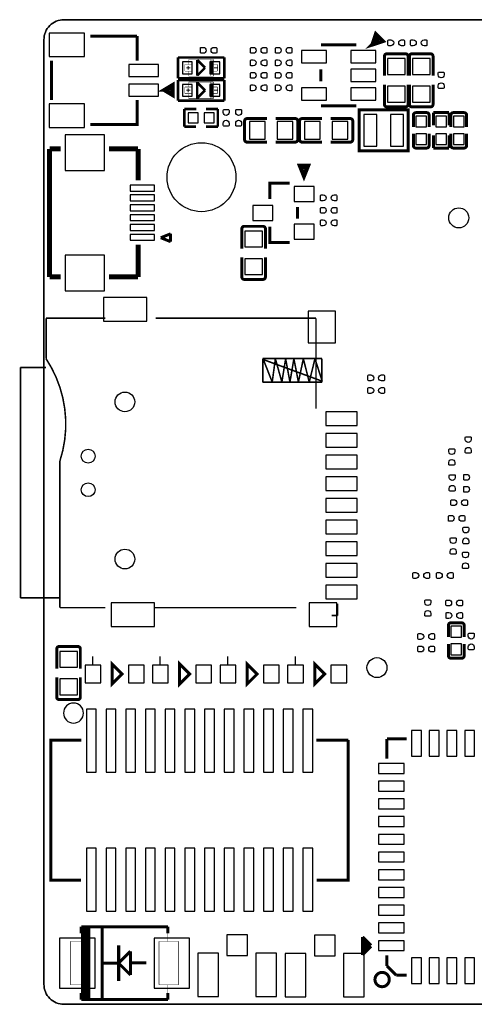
# Model space of a CAD drawing. Extents: x -25.8 to 25.4, y -24.8 to 25.2.
# Tile 1 of 5: x -25.8 to -2.8, y -24.8 to 25.2. Entities that reach past the tile are written whole.
import ezdxf

# ---------------------------------------------------------------- set-up
doc = ezdxf.new("R2010")
doc.units = 0
for name, color, linetype in [('BG_OUTLINE', 5, 'CONTINUOUS'), ('PG_SILKSCREEN_BOTTOM', 173, 'CONTINUOUS'), ('PIN_BOTTOM', 132, 'CONTINUOUS')]:
    doc.layers.add(name, color=color, linetype=linetype)

msp = doc.modelspace()

# ---------------------------------------------------------------- linework, layer by layer
at = {"layer": 'BG_OUTLINE'}
msp.add_lwpolyline([(-23.601172, 25.176734), (24.366728, 25.176734, -0.414214), (25.382728, 24.160734), (25.382728, -23.807166, -0.414214), (24.366728, -24.823166), (-23.601172, -24.823166, -0.414214), (-24.617172, -23.807166), (-24.617172, 24.160734, -0.414214), (-23.601172, 25.176734)], format="xyb", dxfattribs=at)
msp.add_lwpolyline([(-24.617172, 24.160734), (-24.617172, -23.807166, 0.414214), (-23.601172, -24.823166), (24.366728, -24.823166, 0.414214), (25.382728, -23.807166), (25.382728, 24.160734, 0.414214), (24.366728, 25.176734), (-23.601172, 25.176734, 0.414214)], format="xyb", close=True, dxfattribs=at)
at = {"layer": 'PG_SILKSCREEN_BOTTOM'}
for points, const_width in [([(-7.942326, 23.913084), (-7.766304, 24.44115), (-7.412482, 24.087328), (-7.942326, 23.913084), (-7.660386, 24.195278)], 0.20066), ([(-22.25802, 24.34844), (-19.88312, 24.34844)], 0.1524), ([(-19.88312, 24.34844), (-19.88312, 23.09876)], 0.1524), ([(-10.55116, 23.9014), (-8.75284, 23.9014)], 0.1524), ([(-6.25856, 23.44674), (-7.20344, 23.44674)], 0.14986), ([(-4.98856, 23.44674), (-5.93344, 23.44674)], 0.14986), ([(-24.23414, 21.09724), (-24.23414, 23.09876)], 0.1524), ([(-17.81302, 23.25878), (-15.46098, 23.25878)], 0.127), ([(-17.81302, 22.20722), (-17.81302, 23.25878)], 0.127), ([(-17.26184, 22.90318), (-17.26184, 23.15718)], 0.0254), ([(-17.26184, 23.15718), (-16.01216, 23.15718)], 0.0254), ([(-16.83766, 23.13432), (-16.43634, 22.733)], 0.127), ([(-16.83766, 22.33168), (-16.83766, 23.13432)], 0.127), ([(-16.14424, 23.15718), (-16.14424, 22.30882)], 0.0254), ([(-16.01216, 23.15718), (-16.14424, 23.15718)], 0.0254), ([(-16.0782, 22.3774), (-16.0782, 23.0886)], 0.127), ([(-16.01216, 22.30882), (-16.01216, 23.15718)], 0.0254), ([(-16.01216, 23.15718), (-16.01216, 22.90318)], 0.0254), ([(-15.46098, 23.25878), (-15.46098, 22.20722)], 0.127), ([(-7.33044, 23.31974), (-7.33044, 22.3266)], 0.14986), ([(-6.13156, 23.31974), (-6.13156, 22.3266)], 0.14986), ([(-6.06044, 23.31974), (-6.06044, 22.3266)], 0.14986), ([(-4.86156, 23.31974), (-4.86156, 22.3266)], 0.14986), ([(-17.4625, 22.90318), (-17.4625, 22.56282)], 0.0254), ([(-17.12214, 22.90318), (-17.4625, 22.90318)], 0.0254), ([(-17.4625, 22.56282), (-17.12214, 22.56282)], 0.0254), ([(-17.39138, 22.733), (-17.19072, 22.733)], 0.0508), ([(-17.29232, 22.63394), (-17.29232, 22.83206)], 0.0508), ([(-17.26184, 22.56282), (-17.26184, 22.30882)], 0.0254), ([(-17.12214, 22.56282), (-17.12214, 22.90318)], 0.0254), ([(-16.43634, 22.733), (-16.83766, 22.33168)], 0.127), ([(-16.15186, 22.90318), (-16.15186, 22.56282)], 0.0254), ([(-15.8115, 22.90318), (-16.15186, 22.90318)], 0.0254), ([(-16.15186, 22.56282), (-15.8115, 22.56282)], 0.0254), ([(-16.01216, 22.30882), (-16.01216, 22.56282)], 0.0254), ([(-15.97406, 22.733), (-15.77594, 22.733)], 0.0508), ([(-15.8115, 22.56282), (-15.8115, 22.90318)], 0.0254), ([(-10.55116, 22.05228), (-10.55116, 22.65172)], 0.1524), ([(-18.55978, 21.60524), (-18.0594, 21.30552), (-18.0594, 21.90496), (-18.55978, 21.60524), (-18.161, 21.60524), (-18.161, 21.50618), (-18.36166, 21.60524), (-18.161, 21.70684), (-18.161, 21.60524)], 0.1524), ([(-15.46098, 22.20722), (-17.81302, 22.20722)], 0.127), ([(-17.81302, 22.11578), (-15.46098, 22.11578)], 0.127), ([(-17.81302, 21.06422), (-17.81302, 22.11578)], 0.127), ([(-17.26184, 22.30882), (-16.01216, 22.30882)], 0.0254), ([(-17.26184, 21.76018), (-17.26184, 22.01418)], 0.0254), ([(-17.26184, 22.01418), (-16.01216, 22.01418)], 0.0254), ([(-16.83766, 21.99132), (-16.43634, 21.59)], 0.127), ([(-16.83766, 21.18868), (-16.83766, 21.99132)], 0.127), ([(-16.14424, 22.30882), (-16.01216, 22.30882)], 0.0254), ([(-16.14424, 22.01418), (-16.14424, 21.16582)], 0.0254), ([(-16.01216, 22.01418), (-16.14424, 22.01418)], 0.0254), ([(-16.0782, 21.2344), (-16.0782, 21.9456)], 0.127), ([(-16.01216, 21.16582), (-16.01216, 22.01418)], 0.0254), ([(-16.01216, 22.01418), (-16.01216, 21.76018)], 0.0254), ([(-15.46098, 22.11578), (-15.46098, 21.06422)], 0.127), ([(-17.4625, 21.76018), (-17.4625, 21.41982)], 0.0254), ([(-17.12214, 21.76018), (-17.4625, 21.76018)], 0.0254), ([(-17.39138, 21.59), (-17.19072, 21.59)], 0.0508), ([(-17.29232, 21.49094), (-17.29232, 21.68906)], 0.0508), ([(-17.12214, 21.41982), (-17.12214, 21.76018)], 0.0254), ([(-16.43634, 21.59), (-16.83766, 21.18868)], 0.127), ([(-16.15186, 21.76018), (-16.15186, 21.41982)], 0.0254), ([(-15.8115, 21.76018), (-16.15186, 21.76018)], 0.0254), ([(-15.97406, 21.59), (-15.77594, 21.59)], 0.0508), ([(-15.8115, 21.41982), (-15.8115, 21.76018)], 0.0254), ([(-7.33044, 20.87626), (-7.33044, 21.88464)], 0.14986), ([(-6.13156, 20.87626), (-6.13156, 21.88464)], 0.14986), ([(-6.06044, 20.87626), (-6.06044, 21.88464)], 0.14986), ([(-4.86156, 20.87626), (-4.86156, 21.88464)], 0.14986), ([(-19.88312, 21.09724), (-19.88312, 19.84756), (-22.25802, 19.84756)], 0.1524), ([(-15.46098, 21.06422), (-17.81302, 21.06422)], 0.127), ([(-17.4625, 21.41982), (-17.12214, 21.41982)], 0.0254), ([(-17.26184, 21.41982), (-17.26184, 21.16582)], 0.0254), ([(-17.26184, 21.16582), (-16.01216, 21.16582)], 0.0254), ([(-16.15186, 21.41982), (-15.8115, 21.41982)], 0.0254), ([(-16.14424, 21.16582), (-16.01216, 21.16582)], 0.0254), ([(-16.01216, 21.16582), (-16.01216, 21.41982)], 0.0254), ([(-17.4879, 20.6375), (-17.4879, 19.7485)], 0.127), ([(-16.88592, 20.6375), (-17.4879, 20.6375)], 0.127), ([(-15.7861, 20.6375), (-16.383, 20.6375)], 0.127), ([(-15.7861, 19.7485), (-15.7861, 20.6375)], 0.127), ([(-8.75284, 20.8026), (-10.55116, 20.8026)], 0.1524), ([(-6.6167, 20.60702), (-6.11632, 20.60702), (-6.11632, 18.50898), (-8.61568, 18.50898), (-8.61568, 20.60702), (-6.6167, 20.60702)], 0.1524), ([(-7.20344, 20.74926), (-6.25856, 20.74926)], 0.14986), ([(-5.93344, 20.74926), (-4.98856, 20.74926)], 0.14986), ([(-5.18668, 20.45716), (-5.73278, 20.45716)], 0.14986), ([(-4.84378, 20.45716), (-4.04622, 20.45716)], 0.14986), ([(-4.84378, 19.80692), (-4.84378, 20.45716)], 0.14986), ([(-4.04622, 20.45716), (-4.04622, 19.80692)], 0.14986), ([(-3.28422, 20.45716), (-3.83032, 20.45716)], 0.14986), ([(-14.42974, 20.03044), (-14.42974, 19.08556)], 0.14986), ([(-14.30274, 20.15744), (-13.29436, 20.15744)], 0.14986), ([(-11.85926, 20.15744), (-12.8524, 20.15744)], 0.14986), ([(-11.73226, 19.08556), (-11.73226, 20.03044)], 0.14986), ([(-11.63574, 20.03044), (-11.63574, 19.08556)], 0.14986), ([(-11.50874, 20.15744), (-10.50036, 20.15744)], 0.14986), ([(-9.06526, 20.15744), (-10.0584, 20.15744)], 0.14986), ([(-8.93826, 19.08556), (-8.93826, 20.03044)], 0.14986), ([(-5.85978, 20.33016), (-5.85978, 19.73326)], 0.14986), ([(-5.05968, 20.33016), (-5.05968, 19.73326)], 0.14986), ([(-3.95732, 20.33016), (-3.95732, 19.73326)], 0.14986), ([(-3.15722, 20.33016), (-3.15722, 19.73326)], 0.14986), ([(-17.4879, 19.7485), (-16.891, 19.7485)], 0.127), ([(-16.383, 19.7485), (-15.7861, 19.7485)], 0.127), ([(-14.30274, 18.95856), (-13.29436, 18.95856)], 0.14986), ([(-11.85926, 18.95856), (-12.8524, 18.95856)], 0.14986), ([(-11.50874, 18.95856), (-10.50036, 18.95856)], 0.14986), ([(-9.06526, 18.95856), (-10.0584, 18.95856)], 0.14986), ([(-5.85978, 18.78584), (-5.85978, 19.38274)], 0.14986), ([(-5.05968, 18.78584), (-5.05968, 19.38274)], 0.14986), ([(-4.84378, 19.30908), (-4.84378, 18.65884)], 0.14986), ([(-4.04622, 18.65884), (-4.04622, 19.30908)], 0.14986), ([(-3.95732, 18.78584), (-3.95732, 19.38274)], 0.14986), ([(-3.15722, 18.78584), (-3.15722, 19.38274)], 0.14986), ([(-24.33066, 18.6182), (-23.77186, 18.6182)], 0.254), ([(-24.33066, 12.11834), (-24.33066, 18.6182)], 0.254), ([(-21.3106, 18.6182), (-19.8374, 18.6182)], 0.254), ([(-19.8374, 17.018), (-19.8374, 18.6182)], 0.254), ([(-5.73278, 18.65884), (-5.18668, 18.65884)], 0.14986), ([(-4.84378, 18.65884), (-4.04622, 18.65884)], 0.14986), ([(-3.83032, 18.65884), (-3.28422, 18.65884)], 0.14986), ([(-11.41476, 17.16024), (-11.66876, 17.79524), (-11.16076, 17.79524), (-11.41476, 17.16024)], 0.1524), ([(-11.41476, 17.28724), (-11.54176, 17.66824), (-11.28776, 17.66824), (-11.41476, 17.28724)], 0.2032), ([(-13.14704, 16.06804), (-13.14704, 16.86814), (-12.14628, 16.86814)], 0.1524), ([(-11.74496, 15.66672), (-11.74496, 15.06728)], 0.1524), ([(-14.56944, 14.55674), (-14.56944, 13.54836)], 0.14986), ([(-13.49756, 14.68374), (-14.44244, 14.68374)], 0.14986), ([(-13.37056, 14.55674), (-13.37056, 13.54836)], 0.14986), ([(-12.14628, 13.86586), (-13.14704, 13.86586), (-13.14704, 14.66596)], 0.1524), ([(-18.18386, 14.30528), (-18.68424, 14.10462)], 0.14986), ([(-18.68424, 14.10462), (-18.18386, 13.90396)], 0.14986), ([(-18.18386, 14.30528), (-18.18386, 13.90396)], 0.14986), ([(-19.8374, 12.11834), (-19.8374, 13.74394)], 0.254), ([(-14.56944, 12.11326), (-14.56944, 13.1064)], 0.14986), ([(-13.37056, 12.11326), (-13.37056, 13.1064)], 0.14986), ([(-24.33066, 12.11834), (-23.77186, 12.11834)], 0.254), ([(-21.3106, 12.11834), (-19.84248, 12.11834)], 0.254), ([(-14.44244, 11.98626), (-13.49756, 11.98626)], 0.14986), ([(-21.50745, 10.018014), (-24.506428, 10.018014)], 0.078994), ([(-18.936462, 10.018014), (-10.80643, 10.018014)], 0.078994), ([(-10.80643, 10.018014), (-10.80643, 5.418074)], 0.078994), ([(-10.506456, 7.96798), (-13.50645, 7.96798)], 0.078994), ([(-13.50645, 7.96798), (-13.50645, 6.767068)], 0.078994), ([(-10.506456, 6.767068), (-10.506456, 7.96798)], 0.078994), ([(-24.51735, 7.516114), (-25.807416, 7.516114)], 0.078994), ([(-25.807416, 7.516114), (-25.807416, -4.182872)], 0.078994), ([(-13.02639, 6.776974), (-13.475462, 7.916926)], 0.078994), ([(-13.475462, 7.916926), (-10.48639, 6.817106)], 0.078994), ([(-12.86637, 7.958074), (-13.02639, 6.776974)], 0.078994), ([(-12.536424, 6.776974), (-12.86637, 7.958074)], 0.078994), ([(-12.345416, 7.958074), (-12.536424, 6.776974)], 0.078994), ([(-12.126468, 6.776974), (-12.345416, 7.958074)], 0.078994), ([(-11.926316, 7.958074), (-12.126468, 6.776974)], 0.078994), ([(-11.69543, 6.776974), (-11.926316, 7.958074)], 0.078994), ([(-11.44651, 7.958074), (-11.69543, 6.776974)], 0.078994), ([(-11.146536, 6.776974), (-11.44651, 7.958074)], 0.078994), ([(-10.856468, 7.958074), (-11.146536, 6.776974)], 0.078994), ([(-10.48639, 6.817106), (-10.856468, 7.958074)], 0.078994), ([(-13.50645, 6.767068), (-10.506456, 6.767068)], 0.078994), ([(-23.806404, 2.76606), (-23.806404, -4.684014)], 0.078994), ([(-25.807416, -4.182872), (-23.846536, -4.182872)], 0.078994), ([(-9.706356, -5.083048), (-9.706356, -4.47294)], 0.078994), ([(-23.806404, -4.684014), (-21.50745, -4.684014)], 0.078994), ([(-19.00555, -4.684014), (-11.806428, -4.684014)], 0.078994), ([(-10.00633, -5.083048), (-9.706356, -5.083048)], 0.078994), ([(-3.40868, -5.45084), (-3.95478, -5.45084)], 0.14986), ([(-4.08178, -5.57784), (-4.08178, -6.17474)], 0.14986), ([(-3.28168, -5.57784), (-3.28168, -6.17474)], 0.14986), ([(-4.08178, -7.12216), (-4.08178, -6.52526)], 0.14986), ([(-3.28168, -7.12216), (-3.28168, -6.52526)], 0.14986), ([(-23.96744, -6.77926), (-23.96744, -7.7724)], 0.14986), ([(-22.89556, -6.65226), (-23.84044, -6.65226)], 0.14986), ([(-22.76856, -6.77926), (-22.76856, -7.7724)], 0.14986), ([(-21.1582, -7.5438), (-21.1582, -8.5598), (-20.6502, -8.0518), (-21.1582, -7.5438)], 0.1524), ([(-17.7292, -7.5438), (-17.7292, -8.5598), (-17.2212, -8.0518), (-17.7292, -7.5438)], 0.1524), ([(-14.3002, -7.5438), (-14.3002, -8.5598), (-13.7922, -8.0518), (-14.3002, -7.5438)], 0.1524), ([(-10.8712, -7.5438), (-10.8712, -8.5598), (-10.3632, -8.0518), (-10.8712, -7.5438)], 0.1524), ([(-3.95478, -7.24916), (-3.40868, -7.24916)], 0.14986), ([(-23.96744, -9.22274), (-23.96744, -8.21436)], 0.14986), ([(-22.76856, -9.22274), (-22.76856, -8.21436)], 0.14986), ([(-23.84044, -9.34974), (-22.89556, -9.34974)], 0.14986), ([(-22.728174, -18.51152), (-24.26208, -18.51152), (-24.26208, -11.40968), (-22.718268, -11.40968)], 0.151892), ([(-10.785094, -11.40968), (-9.16432, -11.40968)], 0.151892), ([(-9.16432, -11.40968), (-9.16432, -18.51152), (-10.762234, -18.51152)], 0.151892), ([(-7.202932, -11.343894), (-7.202932, -12.343892)], 0.1524), ([(-6.202934, -11.343894), (-7.202932, -11.343894)], 0.1524), ([(-22.72284, -20.88388), (-22.72284, -21.21916)], 0.15494), ([(-18.32356, -20.88388), (-22.72284, -20.88388)], 0.15494), ([(-22.72284, -20.88388), (-22.72284, -21.63318)], 0.0254), ([(-18.32356, -20.88388), (-22.72284, -20.88388)], 0.0254), ([(-22.72284, -20.88388), (-22.72284, -24.58212)], 0.0254), ([(-22.27326, -20.88388), (-22.72284, -20.88388)], 0.0254), ([(-22.64918, -20.95754), (-22.64918, -24.50846)], 0.15494), ([(-22.34692, -20.95754), (-22.64918, -20.95754)], 0.15494), ([(-22.49932, -20.95754), (-22.34692, -20.95754)], 0.15494), ([(-22.49932, -24.50846), (-22.49932, -20.95754)], 0.15494), ([(-22.34692, -20.95754), (-22.34692, -24.50846)], 0.15494), ([(-22.27326, -24.58212), (-22.27326, -20.88388)], 0.0254), ([(-21.6662, -20.8788), (-21.6662, -24.5872)], 0.15494), ([(-18.32356, -20.88388), (-18.32356, -21.21916)], 0.15494), ([(-18.32356, -21.63318), (-18.32356, -20.88388)], 0.0254), ([(-8.44169, -21.400262), (-8.44169, -22.314662)], 0.1524), ([(-8.011668, -21.830284), (-8.44169, -21.400262)], 0.1524), ([(-23.27402, -21.63318), (-23.27402, -23.83282)], 0.0254), ([(-22.27326, -21.63318), (-23.27402, -21.63318)], 0.0254), ([(-22.27326, -23.83282), (-22.27326, -21.63318)], 0.0254), ([(-20.82292, -21.83384), (-20.82292, -23.63216)], 0.15494), ([(-18.77314, -21.63318), (-18.77314, -23.83282)], 0.0254), ([(-17.77238, -21.63318), (-18.77314, -21.63318)], 0.0254), ([(-17.77238, -23.83282), (-17.77238, -21.63318)], 0.0254), ([(-8.44169, -22.314662), (-8.005318, -21.87829)], 0.1524), ([(-8.352028, -21.589746), (-8.352028, -22.144228)], 0.1524), ([(-8.266938, -21.654262), (-8.266938, -22.100286)], 0.1524), ([(-8.046974, -21.853652), (-8.21436, -21.853652)], 0.1524), ([(-8.182102, -21.733256), (-8.182102, -21.938996)], 0.1524), ([(-20.22348, -22.13356), (-20.82292, -22.733)], 0.15494), ([(-20.22348, -22.13356), (-20.22348, -23.33244)], 0.15494), ([(-7.202932, -22.869652), (-7.202932, -22.343872)], 0.1524), ([(-20.82292, -22.733), (-21.62302, -22.733)], 0.15494), ([(-20.22348, -23.33244), (-20.82292, -22.733)], 0.15494), ([(-19.42338, -22.72284), (-20.22348, -22.72284)], 0.15494), ([(-6.728714, -23.34387), (-7.202932, -22.869652)], 0.1524), ([(-6.202934, -23.34387), (-6.728714, -23.34387)], 0.1524), ([(-23.27402, -23.83282), (-22.27326, -23.83282)], 0.0254), ([(-22.72284, -24.58212), (-22.72284, -23.83282)], 0.0254), ([(-18.77314, -23.83282), (-17.77238, -23.83282)], 0.0254), ([(-18.32356, -23.83282), (-18.32356, -24.58212)], 0.0254), ([(-22.72284, -24.58212), (-22.72284, -24.24684)], 0.15494), ([(-22.64918, -24.50846), (-22.49932, -24.50846)], 0.15494), ([(-22.34692, -24.50846), (-22.52218, -24.50846)], 0.15494), ([(-18.32356, -24.58212), (-18.32356, -24.24684)], 0.15494), ([(-22.72284, -24.58212), (-18.32356, -24.58212)], 0.15494), ([(-18.32356, -24.58212), (-22.72284, -24.58212)], 0.0254), ([(-22.72284, -24.58212), (-22.27326, -24.58212)], 0.0254)]:
    msp.add_lwpolyline(points, dxfattribs=dict(at, const_width=const_width))
for points, const_width in [([(-7.20344, 23.44674, 0.414214), (-7.33044, 23.31974)], 0.14986), ([(-6.13156, 23.31974, 0.414214), (-6.25856, 23.44674)], 0.14986), ([(-5.93344, 23.44674, 0.414214), (-6.06044, 23.31974)], 0.14986), ([(-4.86156, 23.31974, 0.414214), (-4.98856, 23.44674)], 0.14986), ([(-7.33044, 20.87626, 0.414214), (-7.20344, 20.74926)], 0.14986), ([(-6.25856, 20.74926, 0.414214), (-6.13156, 20.87626)], 0.14986), ([(-6.06044, 20.87626, 0.414214), (-5.93344, 20.74926)], 0.14986), ([(-5.73278, 20.45716, 0.417353), (-5.85978, 20.33016)], 0.14986), ([(-5.05968, 20.33016, 0.413814), (-5.18668, 20.45716)], 0.14986), ([(-4.98856, 20.74926, 0.414214), (-4.86156, 20.87626)], 0.14986), ([(-3.83032, 20.45716, 0.413814), (-3.95732, 20.33016)], 0.14986), ([(-3.15722, 20.33016, 0.417353), (-3.28422, 20.45716)], 0.14986), ([(-14.30274, 20.15744, 0.414214), (-14.42974, 20.03044)], 0.14986), ([(-11.73226, 20.03044, 0.414214), (-11.85926, 20.15744)], 0.14986), ([(-11.50874, 20.15744, 0.414214), (-11.63574, 20.03044)], 0.14986), ([(-8.93826, 20.03044, 0.414214), (-9.06526, 20.15744)], 0.14986), ([(-14.42974, 19.08556, 0.414214), (-14.30274, 18.95856)], 0.14986), ([(-11.85926, 18.95856, 0.414214), (-11.73226, 19.08556)], 0.14986), ([(-11.63574, 19.08556, 0.414214), (-11.50874, 18.95856)], 0.14986), ([(-9.06526, 18.95856, 0.414214), (-8.93826, 19.08556)], 0.14986), ([(-5.85978, 18.78584, 0.417353), (-5.73278, 18.65884)], 0.14986), ([(-5.18668, 18.65884, 0.413814), (-5.05968, 18.78584)], 0.14986), ([(-3.95732, 18.78584, 0.413814), (-3.83032, 18.65884)], 0.14986), ([(-3.28422, 18.65884, 0.417353), (-3.15722, 18.78584)], 0.14986), ([(-14.44244, 14.68374, 0.414214), (-14.56944, 14.55674)], 0.14986), ([(-13.37056, 14.55674, 0.414214), (-13.49756, 14.68374)], 0.14986), ([(-14.56944, 12.11326, 0.414214), (-14.44244, 11.98626)], 0.14986), ([(-13.49756, 11.98626, 0.414214), (-13.37056, 12.11326)], 0.14986), ([(-24.506428, 10.018014), (-24.506428, 7.958074, -0.228928), (-23.806404, 2.76606)], 0.078994), ([(-3.95478, -5.45084, 0.417353), (-4.08178, -5.57784)], 0.14986), ([(-3.28168, -5.57784, 0.413814), (-3.40868, -5.45084)], 0.14986), ([(-23.84044, -6.65226, 0.414214), (-23.96744, -6.77926)], 0.14986), ([(-22.76856, -6.77926, 0.414214), (-22.89556, -6.65226)], 0.14986), ([(-4.08178, -7.12216, 0.417353), (-3.95478, -7.24916)], 0.14986), ([(-3.40868, -7.24916, 0.413814), (-3.28168, -7.12216)], 0.14986), ([(-23.96744, -9.22274, 0.414214), (-23.84044, -9.34974)], 0.14986), ([(-22.89556, -9.34974, 0.414214), (-22.76856, -9.22274)], 0.14986), ([(-7.08406, -23.566374, 0.999854), (-7.809992, -23.56612, 1.000146), (-7.08406, -23.566374)], 0.1524)]:
    msp.add_lwpolyline(points, format="xyb", dxfattribs=dict(at, const_width=const_width))
for points in [[(-22.1361, -7.5819), (-22.1361, -7.1628)], [(-18.7071, -7.5819), (-18.7071, -7.1628)], [(-15.2781, -7.5819), (-15.2781, -7.1628)], [(-11.8491, -7.5819), (-11.8491, -7.1628)]]:
    msp.add_lwpolyline(points, dxfattribs=at)
msp.add_lwpolyline([(-22.606508, -10.033, 1), (-23.621492, -10.033, 1)], format="xyb", close=True, dxfattribs=at)
at = {"layer": 'PIN_BOTTOM'}
for points in [[(-24.35733, 23.29942), (-22.55647, 23.29942), (-22.55647, 24.4983), (-24.35733, 24.4983)], [(-10.26668, 23.61946), (-11.53668, 23.61946), (-11.53668, 22.98446), (-10.26668, 22.98446)], [(-7.76732, 23.61946), (-9.03732, 23.61946), (-9.03732, 22.98446), (-7.76732, 22.98446)], [(-17.58823, 23.03272), (-17.58823, 22.43328), (-17.08785, 22.43328), (-17.08785, 23.03272)], [(-16.18615, 23.03272), (-16.18615, 22.43328), (-15.68577, 22.43328), (-15.68577, 23.03272)], [(-7.18058, 22.39899), (-6.28142, 22.39899), (-6.28142, 23.19909), (-7.18058, 23.19909)], [(-5.91058, 22.39899), (-5.01142, 22.39899), (-5.01142, 23.19909), (-5.91058, 23.19909)], [(-20.30857, 22.29866), (-18.80743, 22.29866), (-18.80743, 22.8981), (-20.30857, 22.8981)], [(-7.76732, 22.6695), (-9.03732, 22.6695), (-9.03732, 22.0345), (-7.76732, 22.0345)], [(-20.30857, 21.2979), (-18.80743, 21.2979), (-18.80743, 21.89734), (-20.30857, 21.89734)], [(-17.58823, 21.88972), (-17.58823, 21.29028), (-17.08785, 21.29028), (-17.08785, 21.88972)], [(-16.18615, 21.88972), (-16.18615, 21.29028), (-15.68577, 21.29028), (-15.68577, 21.88972)], [(-10.26668, 21.71954), (-11.53668, 21.71954), (-11.53668, 21.08454), (-10.26668, 21.08454)], [(-7.76732, 21.71954), (-9.03732, 21.71954), (-9.03732, 21.08454), (-7.76732, 21.08454)], [(-7.18058, 20.99691), (-6.28142, 20.99691), (-6.28142, 21.79701), (-7.18058, 21.79701)], [(-5.91058, 20.99691), (-5.01142, 20.99691), (-5.01142, 21.79701), (-5.91058, 21.79701)], [(-24.35733, 19.6977), (-22.55647, 19.6977), (-22.55647, 20.89658), (-24.35733, 20.89658)], [(-16.7894, 19.939), (-16.7894, 20.447), (-17.2974, 20.447), (-17.2974, 19.939)], [(-15.9766, 19.939), (-15.9766, 20.447), (-16.4846, 20.447), (-16.4846, 19.939)], [(-14.18209, 20.00758), (-14.18209, 19.10842), (-13.38199, 19.10842), (-13.38199, 20.00758)], [(-12.78001, 20.00758), (-12.78001, 19.10842), (-11.97991, 19.10842), (-11.97991, 20.00758)], [(-11.38809, 20.00758), (-11.38809, 19.10842), (-10.58799, 19.10842), (-10.58799, 20.00758)], [(-9.98601, 20.00758), (-9.98601, 19.10842), (-9.18591, 19.10842), (-9.18591, 20.00758)], [(-8.36676, 20.3581), (-8.36676, 18.7579), (-7.71652, 18.7579), (-7.71652, 20.3581)], [(-7.01548, 20.3581), (-7.01548, 18.7579), (-6.36524, 18.7579), (-6.36524, 20.3581)], [(-5.18668, 20.2819), (-5.73532, 20.2819), (-5.73532, 19.73326), (-5.18668, 19.73326)], [(-4.17068, 20.2819), (-4.71932, 20.2819), (-4.71932, 19.73326), (-4.17068, 19.73326)], [(-3.83032, 19.73326), (-3.28168, 19.73326), (-3.28168, 20.2819), (-3.83032, 20.2819)], [(-23.54199, 17.524603), (-21.54301, 17.524603), (-21.54301, 19.325717), (-23.54199, 19.325717)], [(-5.18668, 19.38274), (-5.73532, 19.38274), (-5.73532, 18.8341), (-5.18668, 18.8341)], [(-4.17068, 19.38274), (-4.71932, 19.38274), (-4.71932, 18.8341), (-4.17068, 18.8341)], [(-3.83032, 18.8341), (-3.28168, 18.8341), (-3.28168, 19.38274), (-3.83032, 19.38274)], [(-20.24634, 16.47698), (-18.99666, 16.47698), (-18.99666, 16.7767), (-20.24634, 16.7767)], [(-10.88898, 16.69796), (-11.90498, 16.69796), (-11.90498, 15.93596), (-10.88898, 15.93596)], [(-20.24634, 15.9766), (-18.99666, 15.9766), (-18.99666, 16.27632), (-20.24634, 16.27632)], [(-20.24634, 15.47622), (-18.99666, 15.47622), (-18.99666, 15.77594), (-20.24634, 15.77594)], [(-12.98702, 15.748), (-14.00302, 15.748), (-14.00302, 14.986), (-12.98702, 14.986)], [(-20.24634, 14.97584), (-18.99666, 14.97584), (-18.99666, 15.27556), (-20.24634, 15.27556)], [(-20.24634, 14.47546), (-18.99666, 14.47546), (-18.99666, 14.77518), (-20.24634, 14.77518)], [(-10.88898, 14.79804), (-11.90498, 14.79804), (-11.90498, 14.03604), (-10.88898, 14.03604)], [(-20.24634, 13.97508), (-18.99666, 13.97508), (-18.99666, 14.2748), (-20.24634, 14.2748)], [(-13.52042, 14.43609), (-14.41958, 14.43609), (-14.41958, 13.63599), (-13.52042, 13.63599)], [(-23.54199, 11.410823), (-21.54301, 11.410823), (-21.54301, 13.211937), (-23.54199, 13.211937)], [(-13.52042, 13.03401), (-14.41958, 13.03401), (-14.41958, 12.23391), (-13.52042, 12.23391)], [(-19.38655, 9.868662), (-19.38655, 11.067542), (-21.58619, 11.067542), (-21.58619, 9.868662)], [(-9.806686, 8.767826), (-9.806686, 10.368026), (-11.206226, 10.368026), (-11.206226, 8.767826)], [(-8.705342, 4.567428), (-8.705342, 5.268468), (-10.305542, 5.268468), (-10.305542, 4.567428)], [(-8.705342, 3.467608), (-8.705342, 4.168648), (-10.305542, 4.168648), (-10.305542, 3.467608)], [(-8.705342, 2.367534), (-8.705342, 3.068574), (-10.305542, 3.068574), (-10.305542, 2.367534)], [(-8.705342, 1.26746), (-8.705342, 1.9685), (-10.305542, 1.9685), (-10.305542, 1.26746)], [(-8.705342, 0.16764), (-8.705342, 0.86868), (-10.305542, 0.86868), (-10.305542, 0.16764)], [(-8.705342, -0.932434), (-8.705342, -0.231394), (-10.305542, -0.231394), (-10.305542, -0.932434)], [(-8.705342, -2.032508), (-8.705342, -1.331468), (-10.305542, -1.331468), (-10.305542, -2.032508)], [(-8.705342, -3.132582), (-8.705342, -2.431542), (-10.305542, -2.431542), (-10.305542, -3.132582)], [(-8.705342, -4.232402), (-8.705342, -3.531362), (-10.305542, -3.531362), (-10.305542, -4.232402)], [(-19.007582, -5.631434), (-19.007582, -4.432554), (-21.207222, -4.432554), (-21.207222, -5.631434)], [(-9.745726, -5.631434), (-9.745726, -4.432554), (-11.145266, -4.432554), (-11.145266, -5.631434)], [(-3.40868, -5.6261), (-3.95732, -5.6261), (-3.95732, -6.17474), (-3.40868, -6.17474)], [(-23.81758, -7.70001), (-22.91842, -7.70001), (-22.91842, -6.89991), (-23.81758, -6.89991)], [(-3.40868, -6.52526), (-3.95732, -6.52526), (-3.95732, -7.0739), (-3.40868, -7.0739)], [(-22.53107, -7.60222), (-22.53107, -8.50138), (-21.73097, -8.50138), (-21.73097, -7.60222)], [(-20.33143, -7.60222), (-20.33143, -8.50138), (-19.53133, -8.50138), (-19.53133, -7.60222)], [(-19.10207, -7.60222), (-19.10207, -8.50138), (-18.30197, -8.50138), (-18.30197, -7.60222)], [(-16.90243, -7.60222), (-16.90243, -8.50138), (-16.10233, -8.50138), (-16.10233, -7.60222)], [(-15.67307, -7.60222), (-15.67307, -8.50138), (-14.87297, -8.50138), (-14.87297, -7.60222)], [(-13.47343, -7.60222), (-13.47343, -8.50138), (-12.67333, -8.50138), (-12.67333, -7.60222)], [(-12.24407, -7.60222), (-12.24407, -8.50138), (-11.44397, -8.50138), (-11.44397, -7.60222)], [(-10.04443, -7.60222), (-10.04443, -8.50138), (-9.24433, -8.50138), (-9.24433, -7.60222)], [(-23.81758, -9.10209), (-22.91842, -9.10209), (-22.91842, -8.30199), (-23.81758, -8.30199)], [(-21.962237, -9.830562), (-22.462363, -9.830562), (-22.462363, -13.030454), (-21.962237, -13.030454)], [(-20.964017, -9.830562), (-21.464143, -9.830562), (-21.464143, -13.030454), (-20.964017, -13.030454)], [(-19.963257, -9.830562), (-20.463383, -9.830562), (-20.463383, -13.030454), (-19.963257, -13.030454)], [(-18.962243, -9.830562), (-19.462369, -9.830562), (-19.462369, -13.030454), (-18.962243, -13.030454)], [(-17.964023, -9.830562), (-18.464149, -9.830562), (-18.464149, -13.030454), (-17.964023, -13.030454)], [(-16.963263, -9.830562), (-17.463389, -9.830562), (-17.463389, -13.030454), (-16.963263, -13.030454)], [(-15.963011, -9.830562), (-16.463137, -9.830562), (-16.463137, -13.030454), (-15.963011, -13.030454)], [(-14.964029, -9.830562), (-15.464155, -9.830562), (-15.464155, -13.030454), (-14.964029, -13.030454)], [(-13.964031, -9.830562), (-14.464157, -9.830562), (-14.464157, -13.030454), (-13.964031, -13.030454)], [(-12.963017, -9.830562), (-13.463143, -9.830562), (-13.463143, -13.030454), (-12.963017, -13.030454)], [(-11.962257, -9.830562), (-12.462383, -9.830562), (-12.462383, -13.030454), (-11.962257, -13.030454)], [(-10.964037, -9.830562), (-11.464163, -9.830562), (-11.464163, -13.030454), (-10.964037, -13.030454)], [(-5.452872, -12.218924), (-5.452872, -10.918952), (-5.952998, -10.918952), (-5.952998, -12.218924)], [(-4.552696, -12.218924), (-4.552696, -10.918952), (-5.052822, -10.918952), (-5.052822, -12.218924)], [(-3.652774, -12.218924), (-3.652774, -10.918952), (-4.1529, -10.918952), (-4.1529, -12.218924)], [(-2.752852, -12.218924), (-2.752852, -10.918952), (-3.252978, -10.918952), (-3.252978, -12.218924)], [(-6.327902, -13.094208), (-6.327902, -12.594082), (-7.627874, -12.594082), (-7.627874, -13.094208)], [(-6.327902, -13.99413), (-6.327902, -13.494004), (-7.627874, -13.494004), (-7.627874, -13.99413)], [(-6.327902, -14.894306), (-6.327902, -14.39418), (-7.627874, -14.39418), (-7.627874, -14.894306)], [(-6.327902, -15.794228), (-6.327902, -15.294102), (-7.627874, -15.294102), (-7.627874, -15.794228)], [(-6.327902, -16.69415), (-6.327902, -16.194024), (-7.627874, -16.194024), (-7.627874, -16.69415)], [(-21.962237, -16.890746), (-22.462363, -16.890746), (-22.462363, -20.090638), (-21.962237, -20.090638)], [(-20.964017, -16.890746), (-21.464143, -16.890746), (-21.464143, -20.090638), (-20.964017, -20.090638)], [(-19.963257, -16.890746), (-20.463383, -16.890746), (-20.463383, -20.090638), (-19.963257, -20.090638)], [(-18.962243, -16.890746), (-19.462369, -16.890746), (-19.462369, -20.090638), (-18.962243, -20.090638)], [(-17.962245, -16.890746), (-18.462371, -16.890746), (-18.462371, -20.090638), (-17.962245, -20.090638)], [(-16.963263, -16.890746), (-17.463389, -16.890746), (-17.463389, -20.090638), (-16.963263, -20.090638)], [(-15.963011, -16.890746), (-16.463137, -16.890746), (-16.463137, -20.090638), (-15.963011, -20.090638)], [(-14.962251, -16.890746), (-15.462377, -16.890746), (-15.462377, -20.090638), (-14.962251, -20.090638)], [(-13.964031, -16.890746), (-14.464157, -16.890746), (-14.464157, -20.090638), (-13.964031, -20.090638)], [(-12.963017, -16.890746), (-13.463143, -16.890746), (-13.463143, -20.090638), (-12.963017, -20.090638)], [(-11.962257, -16.890746), (-12.462383, -16.890746), (-12.462383, -20.090638), (-11.962257, -20.090638)], [(-10.964037, -16.890746), (-11.464163, -16.890746), (-11.464163, -20.090638), (-10.964037, -20.090638)], [(-6.327902, -17.594072), (-6.327902, -17.093946), (-7.627874, -17.093946), (-7.627874, -17.594072)], [(-6.327902, -18.494248), (-6.327902, -17.994122), (-7.627874, -17.994122), (-7.627874, -18.494248)], [(-6.327902, -19.39417), (-6.327902, -18.894044), (-7.627874, -18.894044), (-7.627874, -19.39417)], [(-6.327902, -20.294092), (-6.327902, -19.793966), (-7.627874, -19.793966), (-7.627874, -20.294092)], [(-6.327902, -21.194268), (-6.327902, -20.694142), (-7.627874, -20.694142), (-7.627874, -21.194268)], [(-22.02307, -24.003), (-22.02307, -21.463), (-23.82393, -21.463), (-23.82393, -24.003)], [(-17.22247, -24.003), (-17.22247, -21.463), (-19.02333, -21.463), (-19.02333, -24.003)], [(-14.28369, -21.2979), (-15.33271, -21.2979), (-15.33271, -22.34692), (-14.28369, -22.34692)], [(-9.83869, -21.31949), (-10.88771, -21.31949), (-10.88771, -22.36851), (-9.83869, -22.36851)], [(-6.327902, -22.09419), (-6.327902, -21.594064), (-7.627874, -21.594064), (-7.627874, -22.09419)], [(-15.75943, -22.22373), (-16.80845, -22.22373), (-16.80845, -24.42337), (-15.75943, -24.42337)], [(-12.80795, -22.22373), (-13.85697, -22.22373), (-13.85697, -24.42337), (-12.80795, -24.42337)], [(-11.31443, -22.24532), (-12.36345, -22.24532), (-12.36345, -24.44496), (-11.31443, -24.44496)], [(-8.36295, -22.24532), (-9.41197, -22.24532), (-9.41197, -24.44496), (-8.36295, -24.44496)], [(-5.452872, -23.768812), (-5.452872, -22.46884), (-5.952998, -22.46884), (-5.952998, -23.768812)], [(-4.552696, -23.768812), (-4.552696, -22.46884), (-5.052822, -22.46884), (-5.052822, -23.768812)], [(-3.652774, -23.768812), (-3.652774, -22.46884), (-4.1529, -22.46884), (-4.1529, -23.768812)], [(-2.752852, -23.768812), (-2.752852, -22.46884), (-3.252978, -22.46884), (-3.252978, -23.768812)]]:
    msp.add_lwpolyline(points, close=True, dxfattribs=at)
for points in [[(-7.00532, 23.85314), (-7.10692, 23.85314, -0.382065), (-7.1501, 23.9014), (-7.1501, 24.1173, -0.358765), (-7.10692, 24.15286), (-7.00532, 24.15286, -0.99952)], [(-6.45668, 24.15286), (-6.35508, 24.15286, -0.382065), (-6.3119, 24.1046), (-6.3119, 23.8887, -0.358765), (-6.35508, 23.85314), (-6.45668, 23.85314, -0.99952)], [(-5.86232, 23.85314), (-5.96392, 23.85314, -0.382065), (-6.0071, 23.9014), (-6.0071, 24.1173, -0.358765), (-5.96392, 24.15286), (-5.86232, 24.15286, -0.99952)], [(-5.31368, 24.15286), (-5.21208, 24.15286, -0.382065), (-5.1689, 24.1046), (-5.1689, 23.8887, -0.358765), (-5.21208, 23.85314), (-5.31368, 23.85314, -0.99952)], [(-16.53032, 23.47214), (-16.63192, 23.47214, -0.382065), (-16.6751, 23.5204), (-16.6751, 23.7363, -0.358765), (-16.63192, 23.77186), (-16.53032, 23.77186, -0.99952)], [(-15.98168, 23.77186), (-15.88008, 23.77186, -0.382065), (-15.8369, 23.7236), (-15.8369, 23.5077, -0.358765), (-15.88008, 23.47214), (-15.98168, 23.47214, -0.99952)], [(-13.99032, 23.47214), (-14.09192, 23.47214, -0.382065), (-14.1351, 23.5204), (-14.1351, 23.7363, -0.358765), (-14.09192, 23.77186), (-13.99032, 23.77186, -0.99952)], [(-13.44168, 23.77186), (-13.34008, 23.77186, -0.382065), (-13.2969, 23.7236), (-13.2969, 23.5077, -0.358765), (-13.34008, 23.47214), (-13.44168, 23.47214, -0.99952)], [(-12.72032, 23.47214), (-12.82192, 23.47214, -0.382065), (-12.8651, 23.5204), (-12.8651, 23.7363, -0.358765), (-12.82192, 23.77186), (-12.72032, 23.77186, -0.99952)], [(-12.17168, 23.77186), (-12.07008, 23.77186, -0.382065), (-12.0269, 23.7236), (-12.0269, 23.5077, -0.358765), (-12.07008, 23.47214), (-12.17168, 23.47214, -0.99952)], [(-13.99032, 22.83714), (-14.09192, 22.83714, -0.382065), (-14.1351, 22.8854), (-14.1351, 23.1013, -0.358765), (-14.09192, 23.13686), (-13.99032, 23.13686, -0.99952)], [(-13.44168, 23.13686), (-13.34008, 23.13686, -0.382065), (-13.2969, 23.0886), (-13.2969, 22.8727, -0.358765), (-13.34008, 22.83714), (-13.44168, 22.83714, -0.99952)], [(-12.72032, 22.83714), (-12.82192, 22.83714, -0.382065), (-12.8651, 22.8854), (-12.8651, 23.1013, -0.358765), (-12.82192, 23.13686), (-12.72032, 23.13686, -0.99952)], [(-12.17168, 23.13686), (-12.07008, 23.13686, -0.382065), (-12.0269, 23.0886), (-12.0269, 22.8727, -0.358765), (-12.07008, 22.83714), (-12.17168, 22.83714, -0.99952)], [(-13.99032, 22.20214), (-14.09192, 22.20214, -0.382065), (-14.1351, 22.2504), (-14.1351, 22.4663, -0.358765), (-14.09192, 22.50186), (-13.99032, 22.50186, -0.99952)], [(-13.44168, 22.50186), (-13.34008, 22.50186, -0.382065), (-13.2969, 22.4536), (-13.2969, 22.2377, -0.358765), (-13.34008, 22.20214), (-13.44168, 22.20214, -0.99952)], [(-12.72032, 22.20214), (-12.82192, 22.20214, -0.382065), (-12.8651, 22.2504), (-12.8651, 22.4663, -0.358765), (-12.82192, 22.50186), (-12.72032, 22.50186, -0.99952)], [(-12.17168, 22.50186), (-12.07008, 22.50186, -0.382065), (-12.0269, 22.4536), (-12.0269, 22.2377, -0.358765), (-12.07008, 22.20214), (-12.17168, 22.20214, -0.99952)], [(-4.59486, 22.37232), (-4.59486, 22.47392, -0.382065), (-4.5466, 22.5171), (-4.3307, 22.5171, -0.358765), (-4.29514, 22.47392), (-4.29514, 22.37232, -0.99952)], [(-13.99032, 21.56714), (-14.09192, 21.56714, -0.382065), (-14.1351, 21.6154), (-14.1351, 21.8313, -0.358765), (-14.09192, 21.86686), (-13.99032, 21.86686, -0.99952)], [(-13.44168, 21.86686), (-13.34008, 21.86686, -0.382065), (-13.2969, 21.8186), (-13.2969, 21.6027, -0.358765), (-13.34008, 21.56714), (-13.44168, 21.56714, -0.99952)], [(-12.72032, 21.56714), (-12.82192, 21.56714, -0.382065), (-12.8651, 21.6154), (-12.8651, 21.8313, -0.358765), (-12.82192, 21.86686), (-12.72032, 21.86686, -0.99952)], [(-12.17168, 21.86686), (-12.07008, 21.86686, -0.382065), (-12.0269, 21.8186), (-12.0269, 21.6027, -0.358765), (-12.07008, 21.56714), (-12.17168, 21.56714, -0.99952)], [(-4.29514, 21.82368), (-4.29514, 21.72208, -0.382065), (-4.3434, 21.6789), (-4.5593, 21.6789, -0.358765), (-4.59486, 21.72208), (-4.59486, 21.82368, -0.99952)], [(-15.51686, 20.46732), (-15.51686, 20.56892, -0.382065), (-15.4686, 20.6121), (-15.2527, 20.6121, -0.358765), (-15.21714, 20.56892), (-15.21714, 20.46732, -0.99952)], [(-14.88186, 20.46732), (-14.88186, 20.56892, -0.382065), (-14.8336, 20.6121), (-14.6177, 20.6121, -0.358765), (-14.58214, 20.56892), (-14.58214, 20.46732, -0.99952)], [(-15.21714, 19.91868), (-15.21714, 19.81708, -0.382065), (-15.2654, 19.7739), (-15.4813, 19.7739, -0.358765), (-15.51686, 19.81708), (-15.51686, 19.91868, -0.99952)], [(-14.58214, 19.91868), (-14.58214, 19.81708, -0.382065), (-14.6304, 19.7739), (-14.8463, 19.7739, -0.358765), (-14.88186, 19.81708), (-14.88186, 19.91868, -0.99952)], [(-10.43559, 15.97914), (-10.53719, 15.97914, -0.382065), (-10.58037, 16.0274), (-10.58037, 16.2433, -0.358765), (-10.53719, 16.27886), (-10.43559, 16.27886, -0.99952)], [(-9.88695, 16.27886), (-9.78535, 16.27886, -0.382065), (-9.74217, 16.2306), (-9.74217, 16.0147, -0.358765), (-9.78535, 15.97914), (-9.88695, 15.97914, -0.99952)], [(-10.43432, 15.34414), (-10.53592, 15.34414, -0.382065), (-10.5791, 15.3924), (-10.5791, 15.6083, -0.358765), (-10.53592, 15.64386), (-10.43432, 15.64386, -0.99952)], [(-9.88568, 15.64386), (-9.78408, 15.64386, -0.382065), (-9.7409, 15.5956), (-9.7409, 15.3797, -0.358765), (-9.78408, 15.34414), (-9.88568, 15.34414, -0.99952)], [(-10.43432, 14.70914), (-10.53592, 14.70914, -0.382065), (-10.5791, 14.7574), (-10.5791, 14.9733, -0.358765), (-10.53592, 15.00886), (-10.43432, 15.00886, -0.99952)], [(-9.88568, 15.00886), (-9.78408, 15.00886, -0.382065), (-9.7409, 14.9606), (-9.7409, 14.7447, -0.358765), (-9.78408, 14.70914), (-9.88568, 14.70914, -0.99952)], [(-8.02132, 6.83514), (-8.12292, 6.83514, -0.382065), (-8.1661, 6.8834), (-8.1661, 7.0993, -0.358765), (-8.12292, 7.13486), (-8.02132, 7.13486, -0.99952)], [(-7.47268, 7.13486), (-7.37108, 7.13486, -0.382065), (-7.3279, 7.0866), (-7.3279, 6.8707, -0.358765), (-7.37108, 6.83514), (-7.47268, 6.83514, -0.99952)], [(-8.02132, 6.20014), (-8.12292, 6.20014, -0.382065), (-8.1661, 6.2484), (-8.1661, 6.4643, -0.358765), (-8.12292, 6.49986), (-8.02132, 6.49986, -0.99952)], [(-7.47268, 6.49986), (-7.37108, 6.49986, -0.382065), (-7.3279, 6.4516), (-7.3279, 6.2357, -0.358765), (-7.37108, 6.20014), (-7.47268, 6.20014, -0.99952)], [(-3.22326, 3.85445), (-3.22326, 3.95605, -0.382065), (-3.175, 3.99923), (-2.9591, 3.99923, -0.358765), (-2.92354, 3.95605), (-2.92354, 3.85445, -0.99952)], [(-4.06146, 3.24485), (-4.06146, 3.34645, -0.382065), (-4.0132, 3.38963), (-3.7973, 3.38963, -0.358765), (-3.76174, 3.34645), (-3.76174, 3.24485, -0.99952)], [(-2.92354, 3.30581), (-2.92354, 3.20421, -0.382065), (-2.9718, 3.16103), (-3.1877, 3.16103, -0.358765), (-3.22326, 3.20421), (-3.22326, 3.30581, -0.99952)], [(-3.76174, 2.69621), (-3.76174, 2.59461, -0.382065), (-3.81, 2.55143), (-4.0259, 2.55143, -0.358765), (-4.06146, 2.59461), (-4.06146, 2.69621, -0.99952)], [(-4.03606, 1.92659), (-4.03606, 2.02819, -0.382065), (-3.9878, 2.07137), (-3.7719, 2.07137, -0.358765), (-3.73634, 2.02819), (-3.73634, 1.92659, -0.99952)], [(-3.16103, 1.78943), (-3.26263, 1.78943, -0.382065), (-3.30581, 1.83769), (-3.30581, 2.05359, -0.358765), (-3.26263, 2.08915), (-3.16103, 2.08915, -0.99952)], [(-3.73634, 1.37795), (-3.73634, 1.27635, -0.382065), (-3.7846, 1.23317), (-4.0005, 1.23317, -0.358765), (-4.03606, 1.27635), (-4.03606, 1.37795, -0.99952)], [(-3.16103, 1.17602), (-3.26263, 1.17602, -0.382065), (-3.30581, 1.22428), (-3.30581, 1.44018, -0.358765), (-3.26263, 1.47574), (-3.16103, 1.47574, -0.99952)], [(-3.81127, 0.50038), (-3.91287, 0.50038, -0.382065), (-3.95605, 0.54864), (-3.95605, 0.76454, -0.358765), (-3.91287, 0.8001), (-3.81127, 0.8001, -0.99952)], [(-3.26263, 0.8001), (-3.16103, 0.8001, -0.382065), (-3.11785, 0.75184), (-3.11785, 0.53594, -0.358765), (-3.16103, 0.50038), (-3.26263, 0.50038, -0.99952)], [(-3.937762, -0.296164), (-4.039362, -0.296164, -0.382065), (-4.082542, -0.247904), (-4.082542, -0.032004, -0.358765), (-4.039362, 0.003556), (-3.937762, 0.003556, -0.99952)], [(-3.389122, 0.003556), (-3.287522, 0.003556, -0.382065), (-3.244342, -0.044704), (-3.244342, -0.260604, -0.358765), (-3.287522, -0.296164), (-3.389122, -0.296164, -0.99952)], [(-3.35026, -0.73914), (-3.35026, -0.63754, -0.382065), (-3.302, -0.59436), (-3.0861, -0.59436, -0.358765), (-3.05054, -0.63754), (-3.05054, -0.73914, -0.99952)], [(-3.98526, -1.27508), (-3.98526, -1.17348, -0.382065), (-3.937, -1.1303), (-3.7211, -1.1303, -0.358765), (-3.68554, -1.17348), (-3.68554, -1.27508, -0.99952)], [(-3.05054, -1.28778), (-3.05054, -1.38938, -0.382065), (-3.0988, -1.43256), (-3.3147, -1.43256, -0.358765), (-3.35026, -1.38938), (-3.35026, -1.28778, -0.99952)], [(-3.68554, -1.82372), (-3.68554, -1.92532, -0.382065), (-3.7338, -1.9685), (-3.9497, -1.9685, -0.358765), (-3.98526, -1.92532), (-3.98526, -1.82372, -0.99952)], [(-3.36804, -2.003552), (-3.36804, -1.901952, -0.382065), (-3.31978, -1.858772), (-3.10388, -1.858772, -0.358765), (-3.06832, -1.901952), (-3.06832, -2.003552, -0.99952)], [(-3.06832, -2.552192), (-3.06832, -2.653792, -0.382065), (-3.11658, -2.696972), (-3.33248, -2.696972, -0.358765), (-3.36804, -2.653792), (-3.36804, -2.552192, -0.99952)], [(-5.73532, -3.19786), (-5.83692, -3.19786, -0.382065), (-5.8801, -3.1496), (-5.8801, -2.9337, -0.358765), (-5.83692, -2.89814), (-5.73532, -2.89814, -0.99952)], [(-5.18668, -2.89814), (-5.08508, -2.89814, -0.382065), (-5.0419, -2.9464), (-5.0419, -3.1623, -0.358765), (-5.08508, -3.19786), (-5.18668, -3.19786, -0.99952)], [(-4.54025, -3.19786), (-4.64185, -3.19786, -0.382065), (-4.68503, -3.1496), (-4.68503, -2.9337, -0.358765), (-4.64185, -2.89814), (-4.54025, -2.89814, -0.99952)], [(-3.99161, -2.89814), (-3.89001, -2.89814, -0.382065), (-3.84683, -2.9464), (-3.84683, -3.1623, -0.358765), (-3.89001, -3.19786), (-3.99161, -3.19786, -0.99952)], [(-5.28066, -4.42468), (-5.28066, -4.32308, -0.382065), (-5.2324, -4.2799), (-5.0165, -4.2799, -0.358765), (-4.98094, -4.32308), (-4.98094, -4.42468, -0.99952)], [(-4.06654, -4.59232), (-4.16814, -4.59232, -0.382065), (-4.21132, -4.54406), (-4.21132, -4.32816, -0.358765), (-4.16814, -4.2926), (-4.06654, -4.2926, -0.99952)], [(-3.5179, -4.2926), (-3.4163, -4.2926, -0.382065), (-3.37312, -4.34086), (-3.37312, -4.55676, -0.358765), (-3.4163, -4.59232), (-3.5179, -4.59232, -0.99952)], [(-4.98094, -4.97332), (-4.98094, -5.07492, -0.382065), (-5.0292, -5.1181), (-5.2451, -5.1181, -0.358765), (-5.28066, -5.07492), (-5.28066, -4.97332, -0.99952)], [(-4.05765, -5.22986), (-4.15925, -5.22986, -0.382065), (-4.20243, -5.1816), (-4.20243, -4.9657, -0.358765), (-4.15925, -4.93014), (-4.05765, -4.93014, -0.99952)], [(-3.50901, -4.93014), (-3.40741, -4.93014, -0.382065), (-3.36423, -4.9784), (-3.36423, -5.1943, -0.358765), (-3.40741, -5.22986), (-3.50901, -5.22986, -0.99952)], [(-5.48132, -6.29666), (-5.58292, -6.29666, -0.382065), (-5.6261, -6.2484), (-5.6261, -6.0325, -0.358765), (-5.58292, -5.99694), (-5.48132, -5.99694, -0.99952)], [(-4.93268, -5.99694), (-4.83108, -5.99694, -0.382065), (-4.7879, -6.0452), (-4.7879, -6.2611, -0.358765), (-4.83108, -6.29666), (-4.93268, -6.29666, -0.99952)], [(-3.07086, -6.12648), (-3.07086, -6.02488, -0.382065), (-3.0226, -5.9817), (-2.8067, -5.9817, -0.358765), (-2.77114, -6.02488), (-2.77114, -6.12648, -0.99952)], [(-5.48132, -6.93166), (-5.58292, -6.93166, -0.382065), (-5.6261, -6.8834), (-5.6261, -6.6675, -0.358765), (-5.58292, -6.63194), (-5.48132, -6.63194, -0.99952)], [(-4.93268, -6.63194), (-4.83108, -6.63194, -0.382065), (-4.7879, -6.6802), (-4.7879, -6.8961, -0.358765), (-4.83108, -6.93166), (-4.93268, -6.93166, -0.99952)], [(-2.77114, -6.67512), (-2.77114, -6.77672, -0.382065), (-2.8194, -6.8199), (-3.0353, -6.8199, -0.358765), (-3.07086, -6.77672), (-3.07086, -6.67512, -0.99952)]]:
    msp.add_lwpolyline(points, format="xyb", close=True, dxfattribs=at)
for centre, radius in [((-16.617188, 17.17675), 1.75006), ((-16.617188, 17.17675), 1.75006), ((-3.556, 15.113), 0.508), ((-20.506436, 5.768086), 0.499999), ((-22.37232, 3.0099), 0.35052), ((-22.37232, 1.3081), 0.35052), ((-20.506436, -2.212086), 0.499999), ((-7.707376, -7.72795), 0.508)]:
    msp.add_circle(centre, radius, dxfattribs=at)

doc.saveas('drawing.dxf')
